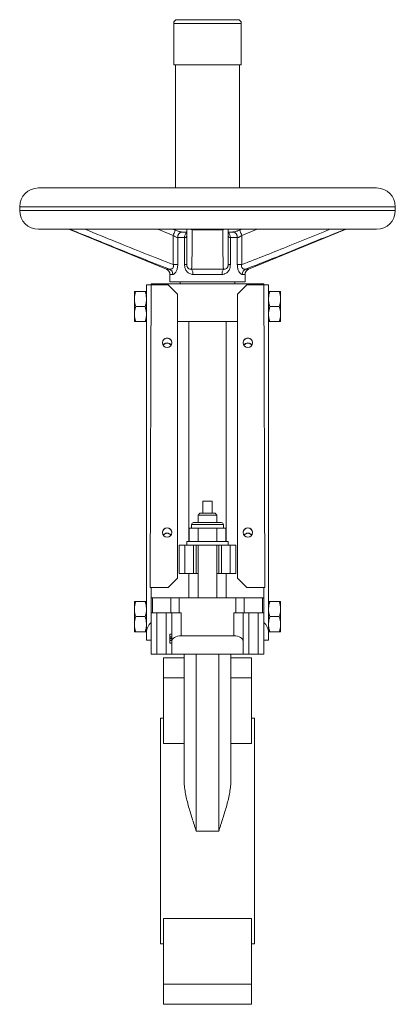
# Model space of a CAD drawing. Header units: millimetres. Extents: x -149 to 418, y -366 to 502.
# Tile 3 of 3: x 218 to 418, y -22 to 502. Entities that reach past the tile are written whole.
import ezdxf

# ---------------------------------------------------------------- set-up
doc = ezdxf.new("R2010")
doc.units = ezdxf.units.MM

msp = doc.modelspace()

# ---------------------------------------------------------------- linework, layer by layer
at = {"color": 7, "linetype": 'Continuous', "lineweight": 15}
for p, q in [((300.29, 499.98), (300.29, 477.98)), ((302.29, 501.98), (334.29, 501.98)), ((336.29, 477.98), (336.29, 499.98)), ((300.29, 477.98), (336.29, 477.98)), ((301.29, 477.98), (301.29, 412.48)), ((335.29, 412.48), (335.29, 477.98)), ((228.29, 412.48), (318.29, 412.48)), ((318.29, 412.48), (408.29, 412.48)), ((218.29, 402.48), (218.29, 400.48)), ((418.29, 400.48), (418.29, 402.48)), ((228.29, 390.48), (318.29, 390.48)), ((245.34, 390.25), (296.43, 369.29)), ((301.08, 390.02), (299.84, 390.48)), ((301.29, 390.48), (301.29, 389.99)), ((304.8, 389.05), (307.22, 389.05)), ((326.42, 390.25), (310.16, 390.25)), ((318.29, 390.48), (408.29, 390.48)), ((329.35, 389.05), (331.78, 389.05)), ((335.29, 389.99), (335.29, 390.48)), ((336.5, 390.48), (335.47, 390.09)), ((340.15, 369.29), (391.24, 390.25)), ((300.04, 371.74), (300.04, 387.25)), ((302.42, 386.05), (302.42, 371.74)), ((306.11, 386.05), (302.42, 386.05)), ((306.11, 371.74), (306.11, 386.05)), ((330.46, 386.05), (330.46, 371.74)), ((334.16, 386.05), (330.46, 386.05)), ((334.16, 371.74), (334.16, 386.05)), ((336.54, 387.25), (336.54, 371.74)), ((302.42, 371.74), (300.04, 371.74)), ((306.11, 371.74), (307.29, 371.74)), ((309.85, 369.29), (326.73, 369.29)), ((329.29, 371.74), (330.46, 371.74)), ((336.54, 371.74), (334.16, 371.74)), ((288.29, 361.48), (288.29, 360.98)), ((288.29, 361.48), (293.29, 361.48)), ((293.29, 361.48), (293.29, 360.98)), ((293.29, 361.48), (343.29, 361.48)), ((298.29, 366.51), (298.29, 362.48)), ((298.29, 362.48), (318.29, 362.48)), ((303.79, 362.48), (303.79, 361.48)), ((326.01, 366.51), (310.57, 366.51)), ((318.29, 362.48), (338.29, 362.48)), ((332.79, 361.48), (332.79, 362.48)), ((338.29, 362.48), (338.29, 366.51)), ((343.29, 361.48), (343.29, 360.98)), ((343.29, 361.48), (348.29, 361.48)), ((348.29, 361.48), (348.29, 360.98)), ((279.39, 354.03), (279.39, 357.48)), ((280.09, 357.48), (285.09, 357.48)), ((285.79, 360.98), (288.28, 360.98)), ((285.79, 176), (285.79, 360.98)), ((297.29, 360.98), (288.28, 360.98)), ((302.29, 355.98), (297.29, 360.98)), ((339.29, 360.98), (334.29, 355.98)), ((339.29, 360.98), (348.3, 360.98)), ((348.3, 360.98), (350.79, 360.98)), ((350.79, 360.98), (350.79, 176)), ((356.49, 357.48), (351.49, 357.48)), ((357.19, 357.48), (357.19, 354.03)), ((279.39, 354.03), (279.39, 352.92)), ((279.39, 346.03), (279.39, 352.92)), ((302.29, 204.98), (302.29, 355.98)), ((334.29, 204.98), (334.29, 355.98)), ((357.19, 354.03), (357.19, 352.92)), ((357.19, 352.92), (357.19, 346.03)), ((279.39, 346.03), (279.39, 344.92)), ((280.09, 349.48), (285.09, 349.48)), ((285.79, 346.03), (285.09, 349.48)), ((350.79, 346.03), (351.49, 349.48)), ((356.49, 349.48), (351.49, 349.48)), ((357.19, 346.03), (357.19, 344.92)), ((279.39, 341.48), (279.39, 344.92)), ((280.09, 341.48), (285.09, 341.48)), ((302.29, 341.48), (334.29, 341.48)), ((308.29, 341.48), (308.29, 224.48)), ((328.29, 224.48), (328.29, 341.48)), ((356.49, 341.48), (351.49, 341.48)), ((357.19, 344.92), (357.19, 341.48)), ((315.79, 245.98), (320.79, 245.98)), ((315.79, 239.48), (315.79, 245.98)), ((320.79, 245.98), (320.79, 239.48)), ((314.29, 239.48), (313.29, 238.48)), ((313.29, 238.48), (313.29, 234.48)), ((323.29, 238.48), (313.29, 238.48)), ((314.29, 239.48), (322.29, 239.48)), ((323.29, 238.48), (322.29, 239.48)), ((323.29, 234.48), (323.29, 238.48)), ((308.47, 231.48), (308.47, 224.48)), ((310.93, 231.48), (308.47, 231.48)), ((309.79, 233.48), (309.79, 231.48)), ((310.79, 234.48), (325.79, 234.48)), ((313.38, 231.48), (310.93, 231.48)), ((313.38, 231.48), (313.38, 224.48)), ((318.29, 231.48), (313.38, 231.48)), ((323.2, 231.48), (318.29, 231.48)), ((323.2, 231.48), (323.2, 224.48)), ((325.65, 231.48), (323.2, 231.48)), ((328.1, 231.48), (325.65, 231.48)), ((326.79, 231.48), (326.79, 233.48)), ((328.1, 231.48), (328.1, 224.48)), ((303.29, 222.48), (303.29, 207.48)), ((303.29, 222.48), (306.29, 222.48)), ((306.29, 222.48), (306.29, 207.48)), ((306.29, 222.48), (310.79, 222.48)), ((307.29, 224.48), (307.29, 222.48)), ((329.29, 224.48), (307.29, 224.48)), ((310.79, 222.48), (310.79, 207.48)), ((310.79, 222.48), (312.29, 222.48)), ((312.29, 222.48), (312.29, 207.48)), ((324.29, 222.48), (312.29, 222.48)), ((313.29, 222.48), (313.29, 194.48)), ((323.29, 194.48), (323.29, 222.48)), ((324.29, 222.48), (324.29, 207.48)), ((324.29, 222.48), (325.79, 222.48)), ((325.79, 222.48), (325.79, 207.48)), ((325.79, 222.48), (330.29, 222.48)), ((329.29, 222.48), (329.29, 224.48)), ((330.29, 222.48), (330.29, 207.48)), ((330.29, 222.48), (333.29, 222.48)), ((333.29, 222.48), (333.29, 207.48)), ((297.29, 199.98), (302.29, 204.98)), ((303.29, 207.48), (306.29, 207.48)), ((306.29, 207.48), (310.79, 207.48)), ((308.29, 207.48), (308.29, 194.48)), ((310.79, 207.48), (312.29, 207.48)), ((312.29, 207.48), (313.29, 207.48)), ((323.29, 207.48), (324.29, 207.48)), ((324.29, 207.48), (325.79, 207.48)), ((325.79, 207.48), (330.29, 207.48)), ((328.29, 207.48), (328.29, 194.48)), ((330.29, 207.48), (333.29, 207.48)), ((334.29, 204.98), (339.29, 199.98)), ((287.77, 199.98), (288.29, 199.98)), ((288.29, 199.98), (288.29, 194.48)), ((297.29, 199.98), (288.29, 199.98)), ((339.29, 199.98), (348.29, 199.98)), ((348.29, 199.98), (348.29, 194.48)), ((348.29, 199.98), (348.81, 199.98)), ((288.29, 186.48), (288.29, 194.48)), ((288.29, 194.48), (288.96, 194.48)), ((288.96, 186.48), (288.96, 194.48)), ((288.96, 194.48), (298.84, 194.48)), ((298.84, 186.48), (298.84, 194.48)), ((298.84, 194.48), (303.18, 194.48)), ((303.18, 186.48), (303.18, 194.48)), ((303.18, 194.48), (333.4, 194.48)), ((333.4, 186.48), (333.4, 194.48)), ((333.4, 194.48), (337.73, 194.48)), ((337.73, 186.48), (337.73, 194.48)), ((337.73, 194.48), (347.62, 194.48)), ((347.62, 186.48), (347.62, 194.48)), ((347.62, 194.48), (348.29, 194.48)), ((348.29, 186.48), (348.29, 194.48)), ((279.39, 189.03), (279.39, 192.48)), ((279.39, 189.03), (279.39, 187.92)), ((280.09, 192.48), (285.09, 192.48)), ((356.49, 192.48), (351.49, 192.48)), ((357.19, 192.48), (357.19, 189.03)), ((357.19, 189.03), (357.19, 187.92)), ((279.39, 181.03), (279.39, 187.92)), ((280.09, 184.48), (285.09, 184.48)), ((288.29, 186.48), (288.96, 186.48)), ((288.29, 186.48), (288.29, 181.41)), ((288.96, 186.48), (298.84, 186.48)), ((291.29, 164.48), (291.29, 186.48)), ((296.29, 164.48), (296.29, 186.48)), ((298.84, 186.48), (303.18, 186.48)), ((299.29, 171.4), (299.29, 186.48)), ((303.18, 186.48), (304.29, 186.48)), ((304.29, 174.29), (304.29, 186.48)), ((332.29, 186.48), (333.4, 186.48)), ((332.29, 174.29), (332.29, 186.48)), ((333.4, 186.48), (337.73, 186.48)), ((337.29, 171.4), (337.29, 186.48)), ((337.73, 186.48), (347.62, 186.48)), ((340.29, 164.48), (340.29, 186.48)), ((345.29, 164.48), (345.29, 186.48)), ((347.62, 186.48), (348.29, 186.48)), ((348.29, 186.48), (348.29, 181.41)), ((356.49, 184.48), (351.49, 184.48)), ((357.19, 187.92), (357.19, 181.03)), ((279.39, 181.03), (279.39, 179.92)), ((279.39, 176.48), (279.39, 179.92)), ((288.29, 171.98), (288.29, 181.41)), ((348.29, 171.98), (348.29, 181.41)), ((357.19, 181.03), (357.19, 179.92)), ((357.19, 179.92), (357.19, 176.48)), ((280.09, 176.48), (285.09, 176.48)), ((285.79, 171.98), (285.79, 176)), ((298.29, 175.18), (298.29, 173.77)), ((298.29, 175.18), (299.29, 175.18)), ((298.29, 173.77), (299.29, 173.77)), ((298.29, 173.04), (299.29, 173.04)), ((304.29, 174.29), (332.29, 174.29)), ((350.79, 171.98), (350.79, 176)), ((356.49, 176.48), (351.49, 176.48)), ((288.29, 171.98), (285.79, 171.98)), ((288.29, 164.48), (288.29, 171.98)), ((298.29, 172.65), (299.29, 172.65)), ((298.29, 171.84), (299.29, 171.84)), ((298.29, 170.36), (299.29, 170.36)), ((299.29, 164.48), (299.29, 171.4)), ((337.29, 171.4), (337.29, 164.48)), ((348.29, 171.98), (350.79, 171.98)), ((348.29, 164.48), (348.29, 171.98)), ((291.29, 164.48), (288.29, 164.48)), ((296.29, 164.48), (291.29, 164.48)), ((305.79, 162.64), (294.79, 162.64)), ((294.79, 162.64), (294.79, 151.93)), ((299.29, 164.48), (296.29, 164.48)), ((299.29, 164.48), (312.29, 164.48)), ((305.79, 97.64), (305.79, 164.48)), ((312.29, 164.48), (324.29, 164.48)), ((312.29, 70.48), (312.29, 164.48)), ((324.29, 164.48), (337.29, 164.48)), ((324.29, 70.48), (324.29, 164.48)), ((330.79, 97.64), (330.79, 164.48)), ((341.79, 162.64), (330.79, 162.64)), ((340.29, 164.48), (337.29, 164.48)), ((345.29, 164.48), (340.29, 164.48)), ((341.79, 162.64), (341.79, 151.93)), ((348.29, 164.48), (345.29, 164.48)), ((305.79, 151.93), (294.79, 151.93)), ((294.79, 151.93), (294.79, 117)), ((341.79, 151.93), (330.79, 151.93)), ((341.79, 151.93), (341.79, 117)), ((294.79, 130.48), (293.29, 130.48)), ((293.29, 70.48), (293.29, 130.48)), ((343.29, 130.48), (341.79, 130.48)), ((343.29, 70.48), (343.29, 130.48)), ((305.79, 117), (294.79, 117)), ((341.79, 117), (330.79, 117)), ((293.29, 10.48), (293.29, 70.48)), ((324.29, 70.48), (312.29, 70.48)), ((343.29, 10.48), (343.29, 70.48)), ((341.79, 23.95), (294.79, 23.95)), ((294.79, -10.98), (294.79, 23.95)), ((341.79, -10.98), (341.79, 23.95)), ((293.29, 10.48), (294.79, 10.48)), ((341.79, 10.48), (343.29, 10.48)), ((341.79, -10.98), (294.79, -10.98)), ((294.79, -21.69), (294.79, -10.98)), ((341.79, -21.69), (341.79, -10.98)), ((341.79, -21.69), (294.79, -21.69))]:
    msp.add_line(p, q, dxfattribs=at)
at = {"color": 8, "linetype": 'Continuous', "lineweight": 15}
for p, q in [((300.29, 499.98), (336.29, 499.98)), ((218.29, 402.48), (318.29, 402.48)), ((218.29, 400.48), (318.29, 400.48)), ((318.29, 402.48), (418.29, 402.48)), ((318.29, 400.48), (418.29, 400.48)), ((245.79, 390.25), (245.34, 390.25)), ((300.04, 387.25), (291.77, 390.48)), ((301.08, 390.03), (299.94, 390.48)), ((344.77, 390.48), (336.54, 387.25)), ((391.24, 390.25), (390.79, 390.25)), ((296.43, 369.29), (298.12, 369.29)), ((338.45, 369.29), (340.15, 369.29)), ((299.84, 366.51), (298.29, 366.51)), ((338.29, 366.51), (336.74, 366.51)), ((326.79, 233.48), (309.79, 233.48))]:
    msp.add_line(p, q, dxfattribs=at)
at = {"color": 8, "linetype": 'Continuous', "lineweight": 15, "flags": 128}
for points in [[(245.88, 390.48), (245.82, 390.32), (245.79, 390.25)], [(300.04, 387.25), (300.27, 387.85), (300.48, 388.43), (300.68, 388.94), (300.84, 389.38), (300.97, 389.73), (301.05, 389.95), (301.09, 390.06), (301.1, 390.06)], [(310.16, 390.25), (309.59, 390.32), (309.1, 390.48)], [(327.48, 390.48), (326.98, 390.32), (326.42, 390.25)], [(335.48, 390.06), (335.48, 390.06), (335.52, 389.95), (335.61, 389.73), (335.74, 389.38), (335.9, 388.94), (336.1, 388.43), (336.31, 387.85), (336.54, 387.25)], [(390.79, 390.25), (390.76, 390.32), (390.7, 390.48)]]:
    msp.add_lwpolyline(points, dxfattribs=at)
at = {"color": 7, "linetype": 'Continuous', "lineweight": 15}
for centre in [(296.79, 330.18), (339.79, 330.18), (296.79, 229.22), (339.79, 229.22)]:
    msp.add_circle(centre, 2.5, dxfattribs=at)
for centre, radius, start, end in [((302.29, 499.98), 2, 90, 180), ((334.29, 499.98), 2, 0, 90), ((228.29, 402.48), 10, 90, 180), ((408.29, 402.48), 10, 0, 90), ((228.29, 400.48), 10, 180, 270), ((408.29, 400.48), 10, 270, 0), ((244.2, 387.48), 3, 67.6938, 90), ((305.15, 386.33), 2.74, 97.3311, 185.8115), ((331.43, 386.33), 2.74, 354.1885, 82.6689), ((392.38, 387.48), 3, 90, 112.3062), ((295.29, 366.51), 3, 0, 67.6938), ((296.83, 366.57), 3.01, 358.9049, 64.5805), ((306.12, 366.84), 4.46, 355.7803, 33.2498), ((330.46, 366.84), 4.46, 146.7502, 184.2197), ((339.75, 366.57), 3.01, 115.4195, 181.0951), ((341.29, 366.51), 3, 112.3062, 180), ((296.79, 330.1), 2.5, 89.9869, 179.9871), ((296.79, 330.1), 2.5, 0.0129, 90.0131), ((339.79, 330.1), 2.5, 89.9869, 179.9871), ((339.79, 330.1), 2.5, 0.0129, 90.0131), ((296.79, 229.15), 2.5, 89.987, 179.9873), ((296.79, 229.15), 2.5, 0.0127, 90.013), ((310.79, 233.48), 1, 90, 180), ((325.79, 233.48), 1, 0, 90), ((339.79, 229.15), 2.5, 89.987, 179.9873), ((339.79, 229.15), 2.5, 0.0127, 90.013)]:
    msp.add_arc(centre, radius, start, end, dxfattribs=at)
at = {"color": 8, "linetype": 'Continuous', "lineweight": 15}
for centre, radius, start, end in [((309.21, 386.4), 3.12, 128.128, 186.4183), ((327.13, 386.31), 3.34, 355.6634, 49.7244)]:
    msp.add_arc(centre, radius, start, end, dxfattribs=at)
at = {"color": 7, "linetype": 'Continuous', "lineweight": 15}
for centre, major_axis, ratio, start_param, end_param in [((293.29, -1424.64), (0, 2398.33), 0.003127, 0.730976, 0.826583), ((343.29, -1424.64), (0, 2398.33), 0.003127, 5.456602, 5.552209), ((296.79, 327.53), (0, 2.5), 0.998659, 0, 1.013796), ((296.79, 327.46), (0, 2.5), 0.998659, 0, 0.996073), ((296.79, 327.53), (0, 2.5), 0.998659, 5.26939, 6.283185), ((296.79, 327.46), (0, 2.5), 0.998659, 5.287113, 6.283185), ((339.79, 327.53), (0, 2.5), 0.998659, 0, 1.013796), ((339.79, 327.46), (0, 2.5), 0.998659, 0, 0.996073), ((339.79, 327.53), (0, 2.5), 0.998659, 5.26939, 6.283185), ((339.79, 327.46), (0, 2.5), 0.998659, 5.287113, 6.283185), ((296.79, 226.4), (0, 2.5), 0.998659, 0, 0.970633), ((296.79, 226.32), (0, 2.5), 0.998659, 0, 0.95239), ((296.79, 226.4), (0, 2.5), 0.998659, 5.312552, 6.283185), ((296.79, 226.32), (0, 2.5), 0.998659, 5.330795, 6.283185), ((339.79, 226.4), (0, 2.5), 0.998659, 0, 0.970633), ((339.79, 226.32), (0, 2.5), 0.998659, 0, 0.95239), ((339.79, 226.4), (0, 2.5), 0.998659, 5.312552, 6.283185), ((339.79, 226.32), (0, 2.5), 0.998659, 5.330795, 6.283185), ((293.29, 176), (7.5, 0), 0.968549, 2.300524, 3.141593), ((343.29, 176), (7.5, 0), 0.968549, 0, 0.841069), ((304.29, 171.4), (5, 0), 0.57735, 1.570796, 3.141593), ((332.29, 171.4), (5, 0), 0.57735, 0, 1.570796)]:
    msp.add_ellipse(centre, major_axis=major_axis, ratio=ratio, start_param=start_param, end_param=end_param, dxfattribs=at)
for points, knots in [([(298.12, 369.29), (293.16, 371.21), (283.23, 375.05), (265.81, 382.11), (253.34, 387.18), (245.79, 390.25)], [0, 0, 0, 0, 0.283196, 0.566463, 1, 1, 1, 1]), ([(303.81, 389.21), (303.57, 389.26), (303.05, 389.39), (302.11, 389.69), (301.43, 389.94), (301.1, 390.06)], [0, 0, 0, 0, 0.28241, 0.649212, 1, 1, 1, 1]), ([(303.8, 389.19), (303.85, 389.19), (304.15, 389.13), (304.5, 389.09), (304.8, 389.05)], [0, 0, 0, 0, 0.173887, 1, 1, 1, 1]), ([(307.29, 371.74), (307.29, 373.39), (307.29, 376.68), (307.29, 382.97), (307.29, 387.58), (307.29, 390.48)], [0, 0, 0, 0, 0.271885, 0.543816, 1, 1, 1, 1]), ([(310.16, 390.25), (310.14, 386.51), (310.11, 381.09), (310.03, 374.07), (309.91, 370.88), (309.85, 369.29)], [0, 0, 0, 0, 0.528656, 0.764315, 1, 1, 1, 1]), ([(326.73, 369.29), (326.67, 370.88), (326.55, 374.07), (326.47, 381.09), (326.44, 386.51), (326.42, 390.25)], [0, 0, 0, 0, 0.235645, 0.471344, 1, 1, 1, 1]), ([(329.29, 390.48), (329.29, 387.58), (329.29, 382.97), (329.29, 376.68), (329.29, 373.39), (329.29, 371.74)], [0, 0, 0, 0, 0.4561836, 0.7280813, 1, 1, 1, 1]), ([(335.48, 390.06), (335.43, 390.04), (334.96, 389.86), (334.14, 389.58), (333.14, 389.29), (332.41, 389.12), (331.93, 389.06), (331.83, 389.06), (331.8, 389.06)], [0, 0, 0, 0, 0.036596, 0.309125, 0.531303, 0.723398, 0.892344, 1, 1, 1, 1]), ([(390.79, 390.25), (381.58, 386.51), (368.28, 381.09), (350.85, 374.07), (342.59, 370.88), (338.45, 369.29)], [0, 0, 0, 0, 0.528709, 0.764342, 1, 1, 1, 1]), ([(300.04, 387.25), (300.24, 387.1), (300.45, 386.95), (300.86, 386.68), (301.08, 386.55), (301.49, 386.32), (301.7, 386.22), (302.09, 386.09), (302.26, 386.05), (302.42, 386.05)], [0, 0, 0, 0, 0.25, 0.25, 0.5, 0.5, 0.75, 0.75, 1, 1, 1, 1]), ([(306.11, 386.05), (306.32, 386.05), (306.5, 386.09), (306.73, 386.19), (306.79, 386.23), (306.92, 386.32), (306.97, 386.38), (307.11, 386.54), (307.18, 386.67), (307.27, 386.95), (307.29, 387.1), (307.29, 387.25)], [0, 0, 0, 0, 0.25, 0.25, 0.375, 0.375, 0.5, 0.5, 0.75, 0.75, 1, 1, 1, 1]), ([(329.29, 387.25), (329.29, 387.1), (329.31, 386.95), (329.4, 386.68), (329.46, 386.55), (329.65, 386.32), (329.77, 386.22), (330.08, 386.09), (330.26, 386.05), (330.46, 386.05)], [0, 0, 0, 0, 0.25, 0.25, 0.5, 0.5, 0.75, 0.75, 1, 1, 1, 1]), ([(334.16, 386.05), (334.31, 386.05), (334.49, 386.09), (334.78, 386.19), (334.88, 386.23), (335.09, 386.32), (335.19, 386.38), (335.5, 386.54), (335.71, 386.67), (336.13, 386.95), (336.33, 387.1), (336.54, 387.25)], [0, 0, 0, 0, 0.25, 0.25, 0.375, 0.375, 0.5, 0.5, 0.75, 0.75, 1, 1, 1, 1]), ([(300.04, 371.74), (300.09, 371.53), (300.16, 371.23), (300.16, 370.73), (300.09, 370.39), (299.88, 369.96), (299.51, 369.56), (298.85, 369.25), (298.38, 369.28), (298.12, 369.29)], [0, 0, 0, 0, 0.135091, 0.189288, 0.322413, 0.363357, 0.53633, 0.740479, 1, 1, 1, 1]), ([(299.84, 366.51), (299.97, 366.51), (300.11, 366.55), (300.33, 366.64), (300.4, 366.68), (300.55, 366.78), (300.63, 366.84), (300.85, 367.03), (301, 367.19), (301.3, 367.56), (301.44, 367.78), (301.7, 368.27), (301.83, 368.53), (302.04, 369.11), (302.13, 369.41), (302.28, 370.05), (302.33, 370.38), (302.4, 371.05), (302.42, 371.39), (302.42, 371.74)], [0, 0, 0, 0, 0.125, 0.125, 0.1875, 0.1875, 0.25, 0.25, 0.375, 0.375, 0.5, 0.5, 0.625, 0.625, 0.75, 0.75, 0.875, 0.875, 1, 1, 1, 1]), ([(306.11, 371.74), (306.11, 371.05), (306.21, 370.36), (306.5, 369.41), (306.63, 369.1), (306.93, 368.53), (307.11, 368.26), (307.42, 367.9), (307.52, 367.78), (307.75, 367.56), (307.86, 367.46), (308.23, 367.19), (308.49, 367.03), (309.05, 366.77), (309.34, 366.67), (309.94, 366.55), (310.25, 366.51), (310.57, 366.51)], [0, 0, 0, 0, 0.25, 0.25, 0.375, 0.375, 0.5, 0.5, 0.5625, 0.5625, 0.625, 0.625, 0.75, 0.75, 0.875, 0.875, 1, 1, 1, 1]), ([(309.85, 369.29), (309.52, 369.28), (308.87, 369.25), (308.14, 369.61), (307.74, 370.06), (307.51, 370.47), (307.39, 370.82), (307.3, 371.29), (307.29, 371.55), (307.29, 371.74)], [0, 0, 0, 0, 0.267124, 0.5189759, 0.6467415, 0.6983481, 0.8335839, 0.8801614, 1, 1, 1, 1]), ([(326.01, 366.51), (326.33, 366.51), (326.64, 366.55), (327.09, 366.64), (327.24, 366.68), (327.53, 366.78), (327.67, 366.84), (328.09, 367.03), (328.35, 367.19), (328.84, 367.56), (329.07, 367.78), (329.47, 368.27), (329.65, 368.53), (329.95, 369.11), (330.07, 369.41), (330.27, 370.05), (330.35, 370.38), (330.44, 371.05), (330.46, 371.39), (330.46, 371.74)], [0, 0, 0, 0, 0.125, 0.125, 0.1875, 0.1875, 0.25, 0.25, 0.375, 0.375, 0.5, 0.5, 0.625, 0.625, 0.75, 0.75, 0.875, 0.875, 1, 1, 1, 1]), ([(329.29, 371.74), (329.28, 371.53), (329.27, 371.23), (329.16, 370.73), (329.03, 370.39), (328.76, 369.96), (328.35, 369.56), (327.63, 369.25), (327.05, 369.28), (326.73, 369.29)], [0, 0, 0, 0, 0.135091, 0.189288, 0.322413, 0.363357, 0.53633, 0.740479, 1, 1, 1, 1]), ([(334.16, 371.74), (334.16, 371.05), (334.23, 370.36), (334.45, 369.41), (334.54, 369.1), (334.75, 368.53), (334.88, 368.26), (335.07, 367.9), (335.14, 367.78), (335.29, 367.56), (335.36, 367.46), (335.58, 367.19), (335.72, 367.03), (336.03, 366.77), (336.18, 366.67), (336.47, 366.55), (336.6, 366.51), (336.74, 366.51)], [0, 0, 0, 0, 0.25, 0.25, 0.375, 0.375, 0.5, 0.5, 0.5625, 0.5625, 0.625, 0.625, 0.75, 0.75, 0.875, 0.875, 1, 1, 1, 1]), ([(338.45, 369.29), (338.19, 369.28), (337.67, 369.25), (336.99, 369.61), (336.64, 370.06), (336.46, 370.47), (336.41, 370.82), (336.43, 371.29), (336.49, 371.55), (336.54, 371.74)], [0, 0, 0, 0, 0.267124, 0.5189759, 0.6467415, 0.6983481, 0.8335839, 0.8801614, 1, 1, 1, 1]), ([(280.09, 357.48), (279.9, 356.92), (279.74, 356.36), (279.5, 355.21), (279.42, 354.62), (279.39, 354.03)], [0, 0, 0, 0, 0.5, 0.5, 1, 1, 1, 1]), ([(285.09, 357.48), (285.27, 357.48), (285.43, 357.48), (285.68, 357.48), (285.76, 357.48), (285.79, 357.48)], [0, 0, 0, 0, 0.5, 0.5, 1, 1, 1, 1]), ([(356.49, 357.48), (356.67, 356.92), (356.83, 356.36), (357.08, 355.21), (357.16, 354.62), (357.19, 354.03)], [0, 0, 0, 0, 0.5, 0.5, 1, 1, 1, 1]), ([(356.49, 357.48), (356.67, 357.48), (356.83, 357.48), (357.08, 357.48), (357.16, 357.48), (357.19, 357.48)], [0, 0, 0, 0, 0.5, 0.5, 1, 1, 1, 1]), ([(285.09, 349.48), (285.27, 350.03), (285.43, 350.6), (285.68, 351.75), (285.76, 352.34), (285.79, 352.92)], [0, 0, 0, 0, 0.5, 0.5, 1, 1, 1, 1]), ([(351.49, 349.48), (351.3, 350.03), (351.14, 350.6), (350.9, 351.75), (350.82, 352.34), (350.79, 352.92)], [0, 0, 0, 0, 0.5, 0.5, 1, 1, 1, 1]), ([(280.09, 349.48), (279.83, 348.62), (279.5, 347.48), (279.41, 346.32), (279.39, 346.03)], [0, 0, 0, 0, 0.755215, 1, 1, 1, 1]), ([(356.49, 349.48), (356.74, 348.62), (357.08, 347.48), (357.17, 346.32), (357.19, 346.03)], [0, 0, 0, 0, 0.755215, 1, 1, 1, 1]), ([(280.09, 341.48), (279.9, 341.48), (279.74, 341.48), (279.5, 341.48), (279.42, 341.48), (279.39, 341.48)], [0, 0, 0, 0, 0.5, 0.5, 1, 1, 1, 1]), ([(285.09, 341.48), (285.27, 342.03), (285.43, 342.6), (285.68, 343.75), (285.76, 344.33), (285.79, 344.92)], [0, 0, 0, 0, 0.5, 0.5, 1, 1, 1, 1]), ([(285.09, 341.48), (285.27, 341.48), (285.43, 341.48), (285.68, 341.48), (285.76, 341.48), (285.79, 341.48)], [0, 0, 0, 0, 0.5, 0.5, 1, 1, 1, 1]), ([(351.49, 341.48), (351.3, 342.03), (351.14, 342.6), (350.9, 343.75), (350.82, 344.33), (350.79, 344.92)], [0, 0, 0, 0, 0.5, 0.5, 1, 1, 1, 1]), ([(351.49, 341.48), (351.3, 341.48), (351.14, 341.48), (350.9, 341.48), (350.82, 341.48), (350.79, 341.48)], [0, 0, 0, 0, 0.5, 0.5, 1, 1, 1, 1]), ([(356.49, 341.48), (356.67, 341.48), (356.83, 341.48), (357.08, 341.48), (357.16, 341.48), (357.19, 341.48)], [0, 0, 0, 0, 0.5, 0.5, 1, 1, 1, 1]), ([(280.09, 192.48), (279.9, 191.92), (279.74, 191.36), (279.5, 190.21), (279.42, 189.62), (279.39, 189.03)], [0, 0, 0, 0, 0.5, 0.5, 1, 1, 1, 1]), ([(285.09, 192.48), (285.27, 192.48), (285.43, 192.48), (285.68, 192.48), (285.76, 192.48), (285.79, 192.48)], [0, 0, 0, 0, 0.5, 0.5, 1, 1, 1, 1]), ([(356.49, 192.48), (356.67, 191.92), (356.83, 191.36), (357.08, 190.21), (357.16, 189.62), (357.19, 189.03)], [0, 0, 0, 0, 0.5, 0.5, 1, 1, 1, 1]), ([(356.49, 192.48), (356.67, 192.48), (356.83, 192.48), (357.08, 192.48), (357.16, 192.48), (357.19, 192.48)], [0, 0, 0, 0, 0.5, 0.5, 1, 1, 1, 1]), ([(280.09, 184.48), (279.9, 183.92), (279.74, 183.36), (279.5, 182.21), (279.42, 181.62), (279.39, 181.03)], [0, 0, 0, 0, 0.5, 0.5, 1, 1, 1, 1]), ([(285.09, 184.48), (285.27, 185.03), (285.43, 185.6), (285.68, 186.75), (285.76, 187.34), (285.79, 187.92)], [0, 0, 0, 0, 0.5, 0.5, 1, 1, 1, 1]), ([(351.49, 184.48), (351.3, 185.03), (351.14, 185.6), (350.9, 186.75), (350.82, 187.34), (350.79, 187.92)], [0, 0, 0, 0, 0.5, 0.5, 1, 1, 1, 1]), ([(356.49, 184.48), (356.67, 183.92), (356.83, 183.36), (357.08, 182.21), (357.16, 181.62), (357.19, 181.03)], [0, 0, 0, 0, 0.5, 0.5, 1, 1, 1, 1]), ([(285.09, 176.48), (285.27, 177.03), (285.43, 177.6), (285.68, 178.75), (285.76, 179.33), (285.79, 179.92)], [0, 0, 0, 0, 0.5, 0.5, 1, 1, 1, 1]), ([(351.49, 176.48), (351.3, 177.03), (351.14, 177.6), (350.9, 178.75), (350.82, 179.33), (350.79, 179.92)], [0, 0, 0, 0, 0.5, 0.5, 1, 1, 1, 1]), ([(280.09, 176.48), (279.9, 176.48), (279.74, 176.48), (279.5, 176.48), (279.42, 176.48), (279.39, 176.48)], [0, 0, 0, 0, 0.5, 0.5, 1, 1, 1, 1]), ([(285.09, 176.48), (285.27, 176.48), (285.43, 176.48), (285.68, 176.48), (285.76, 176.48), (285.79, 176.48)], [0, 0, 0, 0, 0.5, 0.5, 1, 1, 1, 1]), ([(298.29, 173.77), (298.29, 173.74), (298.29, 173.6), (298.29, 173.32), (298.29, 173.15), (298.29, 173.04)], [0, 0, 0, 0, 0.105127, 0.453737, 1, 1, 1, 1]), ([(298.29, 173.04), (298.29, 173.02), (298.29, 172.97), (298.29, 172.88), (298.29, 172.78), (298.29, 172.69), (298.29, 172.65)], [0, 0, 0, 0, 0.25388, 0.503009, 0.750291, 1, 1, 1, 1]), ([(351.49, 176.48), (351.3, 176.48), (351.14, 176.48), (350.9, 176.48), (350.82, 176.48), (350.79, 176.48)], [0, 0, 0, 0, 0.5, 0.5, 1, 1, 1, 1]), ([(356.49, 176.48), (356.67, 176.48), (356.83, 176.48), (357.08, 176.48), (357.16, 176.48), (357.19, 176.48)], [0, 0, 0, 0, 0.5, 0.5, 1, 1, 1, 1]), ([(298.29, 172.65), (298.29, 172.62), (298.29, 172.56), (298.29, 172.47), (298.29, 172.37), (298.29, 172.27), (298.29, 172.16), (298.29, 172.06), (298.29, 171.95), (298.29, 171.87), (298.29, 171.84)], [0, 0, 0, 0, 0.128136, 0.254173, 0.378112, 0.501712, 0.623986, 0.747096, 0.872875, 1, 1, 1, 1]), ([(298.29, 171.84), (298.29, 171.77), (298.29, 171.65), (298.29, 171.46), (298.29, 171.27), (298.29, 171.09), (298.29, 170.93), (298.29, 170.78), (298.29, 170.65), (298.29, 170.55), (298.29, 170.46), (298.29, 170.4), (298.29, 170.36), (298.29, 170.36), (298.29, 170.36)], [0, 0, 0, 0, 0.079648, 0.158922, 0.239619, 0.322609, 0.406035, 0.487602, 0.569685, 0.653036, 0.737436, 0.822478, 0.909748, 1, 1, 1, 1]), ([(312.29, 70.48), (312.19, 70.76), (312.1, 71.05), (311.91, 71.63), (311.63, 72.49), (311.34, 73.35), (310.78, 75.08), (310.41, 76.22), (309.69, 78.51), (309.34, 79.66), (308.66, 81.95), (308.33, 83.1), (307.4, 86.52), (306.86, 88.77), (306.26, 92.12), (306.09, 93.24), (305.92, 94.9), (305.87, 95.45), (305.81, 96.55), (305.79, 97.1), (305.79, 97.64)], [0, 0, 0, 0, 0.03125, 0.03125, 0.0625, 0.125, 0.125, 0.25, 0.25, 0.375, 0.375, 0.5, 0.5, 0.75, 0.75, 0.875, 0.875, 0.9375, 0.9375, 1, 1, 1, 1]), ([(330.79, 97.64), (330.79, 96.56), (330.72, 95.46), (330.54, 93.81), (330.47, 93.25), (330.31, 92.13), (330.22, 91.57), (329.71, 88.75), (329.17, 86.49), (327.94, 81.96), (327.26, 79.69), (326.17, 76.24), (325.8, 75.09), (325.24, 73.36), (325.05, 72.78), (324.67, 71.63), (324.48, 71.05), (324.29, 70.48)], [0, 0, 0, 0, 0.125, 0.125, 0.1875, 0.1875, 0.25, 0.25, 0.5, 0.5, 0.75, 0.75, 0.875, 0.875, 0.9375, 0.9375, 1, 1, 1, 1])]:
    msp.add_open_spline(points, degree=3, knots=knots, dxfattribs=at)
at = {"color": 8, "linetype": 'Continuous', "lineweight": 15}
for points, knots in [([(253.2, 390.48), (258.65, 388.26), (269.16, 383.98), (284.75, 377.66), (294.94, 373.71), (300.04, 371.74)], [0, 0, 0, 0, 0.3500266, 0.6750013, 1, 1, 1, 1]), ([(336.54, 371.74), (340.8, 373.38), (349.33, 376.68), (364.93, 382.97), (376.27, 387.58), (383.37, 390.48)], [0, 0, 0, 0, 0.271855, 0.543757, 1, 1, 1, 1])]:
    msp.add_open_spline(points, degree=3, knots=knots, dxfattribs=at)
at = {"color": 7, "linetype": 'Continuous', "lineweight": 15}
for points in [[(280.09, 357.48), (279.71, 357.48), (279.45, 357.48), (279.39, 357.48)], [(285.79, 354.03), (285.73, 355.21), (285.46, 356.35), (285.09, 357.48)], [(350.79, 354.03), (350.85, 355.21), (351.11, 356.35), (351.49, 357.48)], [(351.49, 357.48), (351.11, 357.48), (350.85, 357.48), (350.79, 357.48)], [(279.39, 352.92), (279.45, 351.75), (279.71, 350.6), (280.09, 349.48)], [(357.19, 352.92), (357.13, 351.75), (356.86, 350.6), (356.49, 349.48)], [(279.39, 344.92), (279.45, 343.75), (279.71, 342.6), (280.09, 341.48)], [(357.19, 344.92), (357.13, 343.75), (356.86, 342.6), (356.49, 341.48)], [(280.09, 192.48), (279.71, 192.48), (279.45, 192.48), (279.39, 192.48)], [(285.79, 189.03), (285.73, 190.21), (285.46, 191.35), (285.09, 192.48)], [(350.79, 189.03), (350.85, 190.21), (351.11, 191.35), (351.49, 192.48)], [(351.49, 192.48), (351.11, 192.48), (350.85, 192.48), (350.79, 192.48)], [(279.39, 187.92), (279.45, 186.75), (279.71, 185.6), (280.09, 184.48)], [(285.79, 181.03), (285.73, 182.2), (285.46, 183.35), (285.09, 184.48)], [(350.79, 181.03), (350.85, 182.2), (351.11, 183.35), (351.49, 184.48)], [(357.19, 187.92), (357.13, 186.75), (356.86, 185.6), (356.49, 184.48)], [(279.39, 179.92), (279.45, 178.75), (279.71, 177.6), (280.09, 176.48)], [(357.19, 179.92), (357.13, 178.75), (356.86, 177.6), (356.49, 176.48)]]:
    msp.add_open_spline(points, degree=3, dxfattribs=at)

doc.saveas('drawing.dxf')
